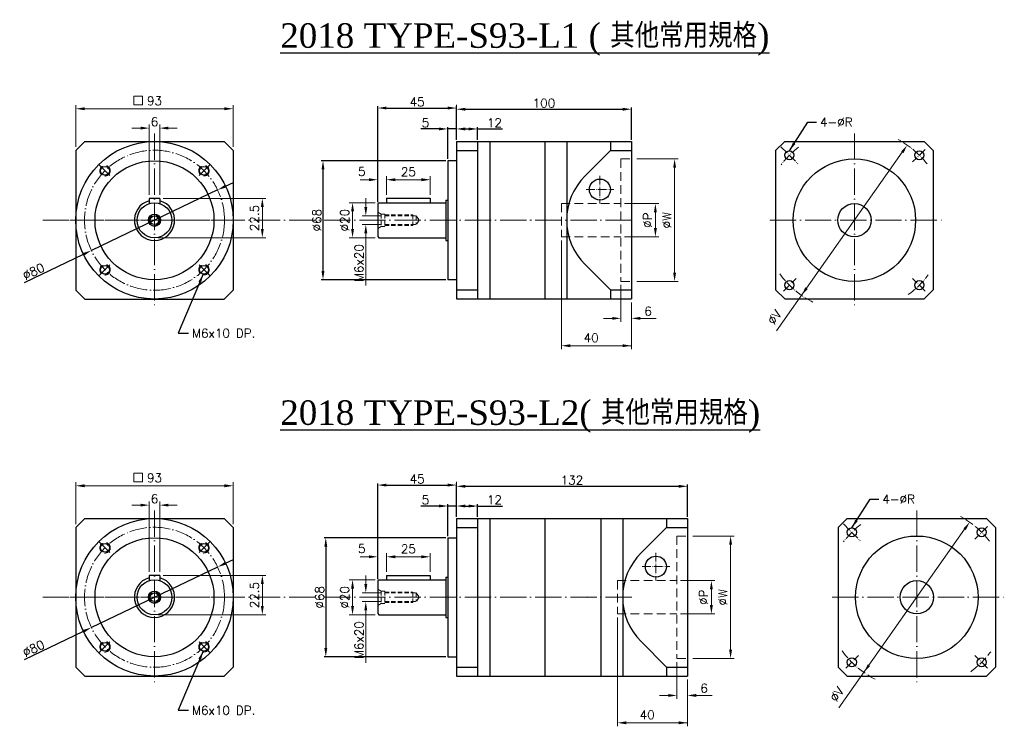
# Model space of a CAD drawing. Extents: x -154 to 1537, y -736 to 321.
# Tile 2 of 4: x 830 to 1393, y -736 to -332. Entities that reach past the tile are written whole.
import ezdxf

# ---------------------------------------------------------------- set-up
doc = ezdxf.new("R2010")
doc.units = 0
doc.header["$LTSCALE"] = 10
doc.header["$MEASUREMENT"] = 0
doc.header["$PDMODE"] = 3
doc.header["$PDSIZE"] = 6
doc.linetypes.add('CEN', pattern=[0.67, 0.5, -0.08, 0.01, -0.08])
doc.linetypes.add('DASHED', pattern=[0.75, 0.5, -0.25])
doc.layers.get('0').update_dxf_attribs({"linetype": 'CONTINUOUS'})
doc.layers.get('DEFPOINTS').update_dxf_attribs({"linetype": 'CONTINUOUS'})
for name, color, linetype, lineweight in [('CEN', 6, 'CEN', 15), ('DASH', 1, 'DASHED', 15), ('DIM', 4, 'CONTINUOUS', 15)]:
    doc.layers.add(name, color=color, linetype=linetype, lineweight=lineweight)
doc.styles.get("Standard").update_dxf_attribs({"font": 'romans.shx', "bigfont": 'chineset.shx'})
doc.dimstyles.get("Standard").update_dxf_attribs({"dimtxt": 5, "dimasz": 5, "dimexe": 1, "dimexo": 1, "dimgap": 1, "dimtad": 1, "dimdsep": 46, "dimtxsty": 'Standard', "dimcen": 0, "dimadec": 0, "dimazin": 2, "dimtfac": 1, "dimtmove": 0, "dimatfit": 3, "dimfxl": 1, "dimtolj": 1, "dimtzin": 0, "dimarcsym": 0})

# ---------------------------------------------------------------- blocks, each defined once
blk = doc.blocks.new('*D22')
at = {"layer": 'DEFPOINTS', "color": 0, "transparency": 16777216}
for p in [(1091.64, -394.8), (1079.64, -401.93), (1091.64, -401.93)]:
    blk.add_point(p, dxfattribs=at)
at = {"layer": 'DIM', "color": 0, "lineweight": -2, "transparency": 16777216}
for p, q in [((1079.64, -400.93), (1079.64, -393.8)), ((1091.64, -400.93), (1091.64, -393.8)), ((1084.64, -394.8), (1086.64, -394.8)), ((1091.64, -394.8), (1106.02, -394.8))]:
    blk.add_line(p, q, dxfattribs=at)
at = {"layer": 'DIM', "color": 0, "transparency": 16777216}
for points in [[(1084.64, -393.96), (1084.64, -395.63), (1079.64, -394.8)], [(1086.64, -393.96), (1086.64, -395.63), (1091.64, -394.8)]]:
    blk.add_solid(points, dxfattribs=at)
at = {"layer": 'DIM', "color": 0, "transparency": 16777216, "insert": (1101.33, -391.3), "char_height": 5, "attachment_point": 5}
blk.add_mtext('\\A1;12', dxfattribs=at)
blk = doc.blocks.new('*D23')
at = {"layer": 'DEFPOINTS', "color": 0, "transparency": 16777216}
for p in [(1074.64, -394.8), (1079.64, -401.93), (1074.64, -412.93)]:
    blk.add_point(p, dxfattribs=at)
at = {"layer": 'DIM', "color": 0, "lineweight": -2, "transparency": 16777216}
for p, q in [((1074.64, -411.93), (1074.64, -393.8)), ((1079.64, -400.93), (1079.64, -393.8)), ((1069.64, -394.8), (1059.3, -394.8)), ((1079.64, -394.8), (1074.64, -394.8)), ((1084.64, -394.8), (1089.64, -394.8))]:
    blk.add_line(p, q, dxfattribs=at)
at = {"layer": 'DIM', "color": 0, "transparency": 16777216}
for points in [[(1069.64, -393.96), (1069.64, -395.63), (1074.64, -394.8)], [(1084.64, -393.96), (1084.64, -395.63), (1079.64, -394.8)]]:
    blk.add_solid(points, dxfattribs=at)
at = {"layer": 'DIM', "color": 0, "transparency": 16777216, "insert": (1061.97, -391.3), "char_height": 5, "attachment_point": 5}
blk.add_mtext('\\A1;5', dxfattribs=at)
blk = doc.blocks.new('*D24')
at = {"layer": 'DEFPOINTS', "color": 0, "transparency": 16777216}
for p in [(1079.64, -382.84), (1079.64, -401.93), (1034.64, -437.63)]:
    blk.add_point(p, dxfattribs=at)
at = {"layer": 'DIM', "color": 0, "lineweight": -2, "transparency": 16777216}
for p, q in [((1034.64, -436.63), (1034.64, -381.84)), ((1079.64, -400.93), (1079.64, -381.84)), ((1039.64, -382.84), (1074.64, -382.84))]:
    blk.add_line(p, q, dxfattribs=at)
at = {"layer": 'DIM', "color": 0, "transparency": 16777216}
for points in [[(1039.64, -382.01), (1039.64, -383.68), (1034.64, -382.84)], [(1074.64, -382.01), (1074.64, -383.68), (1079.64, -382.84)]]:
    blk.add_solid(points, dxfattribs=at)
at = {"layer": 'DIM', "color": 0, "transparency": 16777216, "insert": (1057.14, -379.34), "char_height": 5, "attachment_point": 5}
blk.add_mtext('\\A1;45', dxfattribs=at)
blk = doc.blocks.new('*D25')
at = {"layer": 'DEFPOINTS', "color": 0, "transparency": 16777216}
for p in [(1179.64, -383.53), (1079.64, -401.93), (1179.64, -401.93)]:
    blk.add_point(p, dxfattribs=at)
at = {"layer": 'DIM', "color": 0, "lineweight": -2, "transparency": 16777216}
for p, q in [((1079.64, -400.93), (1079.64, -382.53)), ((1179.64, -400.93), (1179.64, -382.53)), ((1084.64, -383.53), (1174.64, -383.53))]:
    blk.add_line(p, q, dxfattribs=at)
at = {"layer": 'DIM', "color": 0, "transparency": 16777216}
for points in [[(1084.64, -382.7), (1084.64, -384.37), (1079.64, -383.53)], [(1174.64, -382.7), (1174.64, -384.37), (1179.64, -383.53)]]:
    blk.add_solid(points, dxfattribs=at)
at = {"layer": 'DIM', "color": 0, "transparency": 16777216, "insert": (1129.64, -380.03), "char_height": 5, "attachment_point": 5}
blk.add_mtext('\\A1;100', dxfattribs=at)
blk = doc.blocks.new('*D26')
at = {"layer": 'DEFPOINTS', "color": 0, "transparency": 16777216}
for p in [(1091.64, -610.21), (1079.64, -617.34), (1091.64, -617.34)]:
    blk.add_point(p, dxfattribs=at)
at = {"layer": 'DIM', "color": 0, "lineweight": -2, "transparency": 16777216}
for p, q in [((1079.64, -616.34), (1079.64, -609.21)), ((1084.64, -610.21), (1086.64, -610.21)), ((1091.64, -616.34), (1091.64, -609.21)), ((1091.64, -610.21), (1106.02, -610.21))]:
    blk.add_line(p, q, dxfattribs=at)
at = {"layer": 'DIM', "color": 0, "transparency": 16777216}
for points in [[(1084.64, -609.37), (1084.64, -611.04), (1079.64, -610.21)], [(1086.64, -609.37), (1086.64, -611.04), (1091.64, -610.21)]]:
    blk.add_solid(points, dxfattribs=at)
at = {"layer": 'DIM', "color": 0, "transparency": 16777216, "insert": (1101.33, -606.71), "char_height": 5, "attachment_point": 5}
blk.add_mtext('\\A1;12', dxfattribs=at)
blk = doc.blocks.new('*D27')
at = {"layer": 'DEFPOINTS', "color": 0, "transparency": 16777216}
for p in [(1074.64, -610.21), (1079.64, -617.34), (1074.64, -628.34)]:
    blk.add_point(p, dxfattribs=at)
at = {"layer": 'DIM', "color": 0, "lineweight": -2, "transparency": 16777216}
for p, q in [((1069.64, -610.21), (1059.3, -610.21)), ((1074.64, -627.34), (1074.64, -609.21)), ((1079.64, -610.21), (1074.64, -610.21)), ((1079.64, -616.34), (1079.64, -609.21)), ((1084.64, -610.21), (1089.64, -610.21))]:
    blk.add_line(p, q, dxfattribs=at)
at = {"layer": 'DIM', "color": 0, "transparency": 16777216}
for points in [[(1069.64, -609.37), (1069.64, -611.04), (1074.64, -610.21)], [(1084.64, -609.37), (1084.64, -611.04), (1079.64, -610.21)]]:
    blk.add_solid(points, dxfattribs=at)
at = {"layer": 'DIM', "color": 0, "transparency": 16777216, "insert": (1061.97, -606.71), "char_height": 5, "attachment_point": 5}
blk.add_mtext('\\A1;5', dxfattribs=at)
blk = doc.blocks.new('*D28')
at = {"layer": 'DEFPOINTS', "color": 0, "transparency": 16777216}
for p in [(1079.64, -598.25), (1079.64, -617.34), (1034.64, -653.04)]:
    blk.add_point(p, dxfattribs=at)
at = {"layer": 'DIM', "color": 0, "lineweight": -2, "transparency": 16777216}
for p, q in [((1034.64, -652.04), (1034.64, -597.25)), ((1039.64, -598.25), (1074.64, -598.25)), ((1079.64, -616.34), (1079.64, -597.25))]:
    blk.add_line(p, q, dxfattribs=at)
at = {"layer": 'DIM', "color": 0, "transparency": 16777216}
for points in [[(1039.64, -597.42), (1039.64, -599.09), (1034.64, -598.25)], [(1074.64, -597.42), (1074.64, -599.09), (1079.64, -598.25)]]:
    blk.add_solid(points, dxfattribs=at)
at = {"layer": 'DIM', "color": 0, "transparency": 16777216, "insert": (1057.14, -594.75), "char_height": 5, "attachment_point": 5}
blk.add_mtext('\\A1;45', dxfattribs=at)
blk = doc.blocks.new('*D29')
at = {"layer": 'DEFPOINTS', "color": 0, "transparency": 16777216}
for p in [(1211.64, -598.94), (1079.64, -617.34), (1211.64, -617.34)]:
    blk.add_point(p, dxfattribs=at)
at = {"layer": 'DIM', "color": 0, "lineweight": -2, "transparency": 16777216}
for p, q in [((1079.64, -616.34), (1079.64, -597.94)), ((1084.64, -598.94), (1206.64, -598.94)), ((1211.64, -616.34), (1211.64, -597.94))]:
    blk.add_line(p, q, dxfattribs=at)
at = {"layer": 'DIM', "color": 0, "transparency": 16777216}
for points in [[(1084.64, -598.11), (1084.64, -599.78), (1079.64, -598.94)], [(1206.64, -598.11), (1206.64, -599.78), (1211.64, -598.94)]]:
    blk.add_solid(points, dxfattribs=at)
at = {"layer": 'DIM', "color": 0, "transparency": 16777216, "insert": (1145.64, -595.44), "char_height": 5, "attachment_point": 5}
blk.add_mtext('\\A1;132', dxfattribs=at)
blk = doc.blocks.new('*D30')
at = {"layer": 'DEFPOINTS', "color": 0, "transparency": 16777216}
for p in [(1074.64, -412.93), (1003.36, -480.93), (1074.64, -480.93)]:
    blk.add_point(p, dxfattribs=at)
at = {"layer": 'DIM', "color": 0, "lineweight": -2, "transparency": 16777216}
for p, q in [((1073.64, -412.93), (1002.36, -412.93)), ((1003.36, -417.93), (1003.36, -475.93)), ((1073.64, -480.93), (1002.36, -480.93))]:
    blk.add_line(p, q, dxfattribs=at)
at = {"layer": 'DIM', "color": 0, "transparency": 16777216}
for points in [[(1002.52, -417.93), (1004.19, -417.93), (1003.36, -412.93)], [(1002.52, -475.93), (1004.19, -475.93), (1003.36, -480.93)]]:
    blk.add_solid(points, dxfattribs=at)
at = {"layer": 'DIM', "color": 0, "transparency": 16777216, "insert": (999.86, -446.93), "char_height": 5, "attachment_point": 5, "rotation": 90}
blk.add_mtext('\\A1;%%C68', dxfattribs=at)
blk = doc.blocks.new('*D31')
at = {"layer": 'DEFPOINTS', "color": 0, "transparency": 16777216}
for p in [(1074.64, -628.34), (1004.96, -696.34), (1074.64, -696.34)]:
    blk.add_point(p, dxfattribs=at)
at = {"layer": 'DIM', "color": 0, "lineweight": -2, "transparency": 16777216}
for p, q in [((1073.64, -628.34), (1003.96, -628.34)), ((1004.96, -633.34), (1004.96, -691.34)), ((1073.64, -696.34), (1003.96, -696.34))]:
    blk.add_line(p, q, dxfattribs=at)
at = {"layer": 'DIM', "color": 0, "transparency": 16777216}
for points in [[(1004.13, -633.34), (1005.8, -633.34), (1004.96, -628.34)], [(1004.13, -691.34), (1005.8, -691.34), (1004.96, -696.34)]]:
    blk.add_solid(points, dxfattribs=at)
at = {"layer": 'DIM', "color": 0, "transparency": 16777216, "insert": (1001.46, -662.34), "char_height": 5, "attachment_point": 5, "rotation": 90}
blk.add_mtext('\\A1;%%C68', dxfattribs=at)
blk = doc.blocks.new('*U32')
blk.add_circle((0.25, -0.25), 2.5)
at = {"layer": 'CEN', "ltscale": 2}
blk.add_line((3.03, -3.03), (-3.25, 3.25), dxfattribs=at)
at = {"layer": 'DASH'}
blk.add_circle((0.25, -0.25), 3, dxfattribs=at)
blk = doc.blocks.new('*U33')
at = {"color": 0, "linetype": 'ByBlock', "lineweight": -2, "transparency": 16777216}
blk.add_blockref('*U32', (878.54, -342.18), dxfattribs=at)
for p, rotation in [((935.6, -342.17), 270), ((878.54, -399.24), 89.99999999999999), ((935.6, -399.23), 180)]:
    blk.add_blockref('*U32', p, dxfattribs=dict(at, rotation=rotation))
blk = doc.blocks.new('*D34')
at = {"color": 0, "lineweight": -2, "transparency": 16777216}
for p, q in [((947.65, -427.51), (952.16, -425.35)), ((943.14, -429.67), (871, -464.24)), ((832.86, -482.51), (866.49, -466.4))]:
    blk.add_line(p, q, dxfattribs=at)
at = {"color": 0, "transparency": 16777216}
for points in [[(947.29, -426.76), (948.01, -428.26), (943.14, -429.67)], [(866.13, -465.65), (866.85, -467.15), (871, -464.24)]]:
    blk.add_solid(points, dxfattribs=at)
at = {"layer": 'DEFPOINTS', "color": 0, "transparency": 16777216}
for p in [(943.14, -429.67), (871, -464.24)]:
    blk.add_point(p, dxfattribs=at)
at = {"color": 0, "transparency": 16777216, "insert": (837.93, -476.2), "char_height": 5, "attachment_point": 5, "rotation": 25.5998}
blk.add_mtext('\\A1;∅80', dxfattribs=at)
blk = doc.blocks.new('*U35')
blk.add_circle((0.25, -0.25), 2.5)
at = {"layer": 'CEN', "ltscale": 2}
blk.add_line((3.03, -3.03), (-3.25, 3.25), dxfattribs=at)
at = {"layer": 'DASH'}
blk.add_circle((0.25, -0.25), 3, dxfattribs=at)
blk = doc.blocks.new('*U36')
at = {"color": 0, "linetype": 'ByBlock', "lineweight": -2, "transparency": 16777216}
blk.add_blockref('*U35', (878.54, -342.18), dxfattribs=at)
for p, rotation in [((935.6, -342.17), 270), ((878.54, -399.24), 89.99999999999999), ((935.6, -399.23), 180)]:
    blk.add_blockref('*U35', p, dxfattribs=dict(at, rotation=rotation))
blk = doc.blocks.new('*D37')
at = {"color": 0, "lineweight": -2, "transparency": 16777216}
for p, q in [((947.65, -642.9), (952.16, -640.74)), ((943.14, -645.06), (871, -679.62)), ((832.86, -697.9), (866.49, -681.78))]:
    blk.add_line(p, q, dxfattribs=at)
at = {"color": 0, "transparency": 16777216}
for points in [[(947.29, -642.15), (948.01, -643.65), (943.14, -645.06)], [(866.13, -681.03), (866.85, -682.54), (871, -679.62)]]:
    blk.add_solid(points, dxfattribs=at)
at = {"layer": 'DEFPOINTS', "color": 0, "transparency": 16777216}
for p in [(943.14, -645.06), (871, -679.62)]:
    blk.add_point(p, dxfattribs=at)
at = {"color": 0, "transparency": 16777216, "insert": (837.93, -691.58), "char_height": 5, "attachment_point": 5, "rotation": 25.5998}
blk.add_mtext('\\A1;∅80', dxfattribs=at)

msp = doc.modelspace()

# ---------------------------------------------------------------- linework, layer by layer
for p, q in [((867.217, -401.956), (862.07, -407.103)), ((867.217, -401.956), (946.923, -401.956)), ((952.07, -407.103), (946.923, -401.956)), ((1079.637, -401.931), (1179.637, -401.931)), ((1079.637, -401.931), (1079.637, -491.931)), ((1091.637, -401.931), (1091.637, -491.931)), ((1098.637, -401.931), (1098.637, -491.931)), ((1130.137, -401.931), (1130.137, -491.931)), ((1142.637, -401.931), (1142.637, -491.931)), ((1167.637, -401.931), (1167.637, -407.078)), ((1179.637, -401.931), (1179.637, -491.931)), ((1267.212, -401.931), (1262.065, -407.078)), ((1267.212, -401.931), (1346.918, -401.931)), ((1352.065, -407.078), (1346.918, -401.931)), ((862.07, -407.103), (862.07, -486.809)), ((952.07, -407.103), (952.07, -486.809)), ((1079.637, -407.078), (1091.637, -407.078)), ((1167.637, -407.078), (1153.139, -421.575)), ((1167.637, -407.078), (1179.637, -407.078)), ((1262.065, -407.078), (1262.065, -486.784)), ((1352.065, -407.078), (1352.065, -486.784)), ((1074.637, -412.931), (1074.637, -480.931)), ((1079.637, -412.931), (1074.637, -412.931)), ((904.07, -434.456), (904.07, -437.416)), ((910.07, -434.456), (904.07, -434.456)), ((910.07, -434.456), (910.07, -437.416)), ((1034.637, -437.631), (1035.337, -436.931)), ((1034.637, -437.631), (1034.637, -456.231)), ((1035.337, -436.931), (1073.637, -436.931)), ((1039.637, -434.431), (1039.637, -436.931)), ((1039.637, -434.431), (1064.637, -434.431)), ((1064.637, -434.431), (1064.637, -436.931)), ((1073.637, -435.431), (1073.637, -458.431)), ((1034.637, -456.231), (1035.337, -456.931)), ((1035.337, -456.931), (1073.637, -456.931)), ((1167.637, -486.784), (1153.139, -472.286)), ((1079.637, -480.931), (1074.637, -480.931)), ((867.217, -491.956), (862.07, -486.809)), ((952.07, -486.809), (946.923, -491.956)), ((1079.637, -486.784), (1091.637, -486.784)), ((1167.637, -486.784), (1179.637, -486.784)), ((1167.637, -486.784), (1167.637, -491.931)), ((1267.212, -491.931), (1262.065, -486.784)), ((1352.065, -486.784), (1346.918, -491.931)), ((867.217, -491.956), (946.923, -491.956)), ((1079.637, -491.931), (1179.637, -491.931)), ((1267.212, -491.931), (1346.918, -491.931)), ((867.217, -617.341), (862.07, -622.488)), ((867.217, -617.341), (946.923, -617.341)), ((952.07, -622.488), (946.923, -617.341)), ((1079.637, -617.341), (1211.637, -617.341)), ((1079.637, -617.341), (1079.637, -707.341)), ((1091.637, -617.341), (1091.637, -707.341)), ((1098.637, -617.341), (1098.637, -707.341)), ((1130.137, -617.341), (1130.137, -707.341)), ((1162.137, -617.341), (1162.137, -707.341)), ((1174.637, -617.341), (1174.637, -707.341)), ((1199.637, -617.341), (1199.637, -622.488)), ((1211.637, -617.341), (1211.637, -707.341)), ((1302.863, -617.341), (1297.716, -622.488)), ((1302.863, -617.341), (1382.568, -617.341)), ((1387.716, -622.488), (1382.568, -617.341)), ((862.07, -622.488), (862.07, -702.194)), ((952.07, -622.488), (952.07, -702.194)), ((1079.637, -622.488), (1091.637, -622.488)), ((1199.637, -622.488), (1185.139, -636.986)), ((1199.637, -622.488), (1211.637, -622.488)), ((1297.716, -622.488), (1297.716, -702.194)), ((1387.716, -622.488), (1387.716, -702.194)), ((1074.637, -628.341), (1074.637, -696.341)), ((1074.637, -628.341), (1079.637, -628.341)), ((904.07, -649.841), (904.07, -652.802)), ((910.07, -649.841), (904.07, -649.841)), ((910.07, -649.841), (910.07, -652.802)), ((1034.637, -653.041), (1035.337, -652.341)), ((1035.337, -652.341), (1073.637, -652.341)), ((1039.637, -649.841), (1039.637, -652.341)), ((1039.637, -649.841), (1064.637, -649.841)), ((1064.637, -649.841), (1064.637, -652.341)), ((1073.637, -650.841), (1073.637, -673.841)), ((1034.637, -653.041), (1034.637, -671.641)), ((1034.637, -671.641), (1035.337, -672.341)), ((1035.337, -672.341), (1073.637, -672.341)), ((1199.637, -702.194), (1185.139, -687.696)), ((1074.637, -696.341), (1079.637, -696.341)), ((867.217, -707.341), (862.07, -702.194)), ((952.07, -702.194), (946.923, -707.341)), ((1079.637, -702.194), (1091.637, -702.194)), ((1199.637, -702.194), (1211.637, -702.194)), ((1199.637, -702.194), (1199.637, -707.341)), ((1302.863, -707.341), (1297.716, -702.194)), ((1387.716, -702.194), (1382.568, -707.341)), ((867.217, -707.341), (946.923, -707.341)), ((1079.637, -707.341), (1211.637, -707.341)), ((1302.863, -707.341), (1382.568, -707.341))]:
    msp.add_line(p, q)
at = {"ltscale": 3}
for p, q in [((1073.637, -435.431), (1074.637, -435.431)), ((1073.637, -458.431), (1074.637, -458.431)), ((1073.637, -650.841), (1074.637, -650.841)), ((1073.637, -673.841), (1074.637, -673.841))]:
    msp.add_line(p, q, dxfattribs=at)
for centre, radius in [((907.07, -446.956), 45), ((1269.942, -409.808), 2.6), ((1344.188, -409.808), 2.6), ((907.07, -446.956), 34), ((1307.065, -446.931), 35), ((1161.637, -429.431), 6), ((907.07, -446.956), 10), ((1307.065, -446.931), 9.5), ((907.07, -446.956), 3.5), ((907.07, -446.956), 2.5), ((1269.942, -484.054), 2.6), ((1344.188, -484.054), 2.6), ((907.07, -662.341), 45), ((1305.592, -625.218), 2.6), ((1379.839, -625.218), 2.6), ((907.07, -662.341), 34), ((1342.716, -662.341), 35), ((1193.637, -644.841), 6), ((907.07, -662.341), 10), ((1342.716, -662.341), 9.5), ((907.07, -662.341), 3.5), ((907.07, -662.341), 2.5), ((1305.592, -699.464), 2.6), ((1379.839, -699.464), 2.6)]:
    msp.add_circle(centre, radius)
for centre, radius, start, end in [((1178.495, -446.931), 35.858, 135, 225), ((907.07, -446.956), 11.5, 105.12167, 74.87833), ((1210.495, -662.341), 35.858, 135, 225), ((907.07, -662.341), 11.5, 105.12167, 74.87833)]:
    msp.add_arc(centre, radius, start, end)
at = {"layer": 'CEN', "ltscale": 3}
for p, q in [((907.07, -397.354), (907.07, -496.507)), ((1307.065, -397.329), (1307.065, -496.482)), ((858.779, -446.956), (957.09, -446.956)), ((1258.775, -446.931), (1357.085, -446.931)), ((907.07, -612.74), (907.07, -711.892)), ((1342.716, -612.74), (1342.716, -711.892)), ((858.779, -662.341), (957.09, -662.341)), ((1294.425, -662.341), (1392.735, -662.341))]:
    msp.add_line(p, q, dxfattribs=at)
at = {"layer": 'CEN'}
for p, q in [((1265.1, -404.965), (1274.784, -414.65)), ((1347.525, -406.471), (1340.334, -413.662)), ((1161.637, -421.522), (1161.637, -437.339)), ((1153.728, -429.431), (1169.546, -429.431)), ((1266.606, -487.39), (1273.796, -480.199)), ((1347.525, -487.39), (1340.334, -480.199)), ((1300.75, -620.376), (1310.435, -630.06)), ((1383.175, -621.881), (1375.984, -629.072)), ((1193.637, -636.932), (1193.637, -652.75)), ((1185.728, -644.841), (1201.546, -644.841)), ((1302.256, -702.801), (1309.447, -695.61)), ((1383.175, -702.801), (1375.984, -695.61))]:
    msp.add_line(p, q, dxfattribs=at)
at = {"layer": 'CEN', "color": 1, "linetype": 'CEN', "ltscale": 3}
for p, q in [((843.275, -446.931), (1182.193, -446.931)), ((843.275, -662.341), (1182.193, -662.341))]:
    msp.add_line(p, q, dxfattribs=at)
at = {"layer": 'CEN', "ltscale": 2}
for centre in [(907.07, -446.956), (907.07, -662.341)]:
    msp.add_circle(centre, 40, dxfattribs=at)
at = {"layer": 'CEN'}
for centre, start, end in [((1307.065, -446.931), 37.71534, 61.62217), ((1307.065, -446.931), 127.52112, 142.97388), ((1307.065, -446.931), 215.74603, 243.71206), ((1307.065, -446.931), 305.92865, 323.58595), ((1342.716, -662.341), 37.71534, 61.62217), ((1342.716, -662.341), 127.52112, 142.97388), ((1342.716, -662.341), 215.74603, 243.71206), ((1342.716, -662.341), 305.92865, 323.58595)]:
    msp.add_arc(centre, 52.5, start, end, dxfattribs=at)
at = {"layer": 'DASH'}
for p, q in [((1173.637, -411.931), (1173.637, -481.931)), ((1173.637, -411.931), (1179.637, -411.931)), ((1139.637, -437.431), (1173.637, -437.431)), ((1139.637, -437.431), (1139.637, -456.431)), ((1139.637, -456.431), (1173.637, -456.431)), ((1173.637, -481.931), (1179.637, -481.931)), ((1205.637, -627.341), (1205.637, -697.341)), ((1205.637, -627.341), (1211.637, -627.341)), ((1171.637, -652.841), (1205.637, -652.841)), ((1171.637, -652.841), (1171.637, -671.841)), ((1171.637, -671.841), (1205.637, -671.841)), ((1205.637, -697.341), (1211.637, -697.341))]:
    msp.add_line(p, q, dxfattribs=at)
at = {"layer": 'DASH', "ltscale": 0.5}
for p, q in [((1036.637, -443.431), (1034.637, -442.276)), ((1036.637, -443.431), (1038.637, -443.431)), ((1036.637, -443.431), (1036.637, -450.431)), ((1038.637, -443.431), (1038.637, -450.431)), ((1038.637, -443.931), (1054.637, -443.931)), ((1038.637, -444.431), (1056.637, -444.431)), ((1054.637, -443.931), (1054.637, -449.931)), ((1056.637, -444.431), (1056.637, -449.431)), ((1056.637, -444.431), (1058.349, -446.931)), ((1038.637, -449.431), (1056.637, -449.431)), ((1038.637, -449.931), (1054.637, -449.931)), ((1058.349, -446.931), (1056.637, -449.431)), ((1036.637, -450.431), (1034.637, -451.585)), ((1036.637, -450.431), (1038.637, -450.431)), ((1036.637, -658.841), (1034.637, -657.686)), ((1036.637, -658.841), (1038.637, -658.841)), ((1036.637, -658.841), (1036.637, -665.841)), ((1038.637, -658.841), (1038.637, -665.841)), ((1038.637, -659.341), (1054.637, -659.341)), ((1038.637, -659.841), (1056.637, -659.841)), ((1054.637, -659.341), (1054.637, -665.341)), ((1056.637, -659.841), (1056.637, -664.841)), ((1056.637, -659.841), (1058.349, -662.341)), ((1058.349, -662.341), (1056.637, -664.841)), ((1036.637, -665.841), (1034.637, -666.996)), ((1036.637, -665.841), (1038.637, -665.841)), ((1038.637, -664.841), (1056.637, -664.841)), ((1038.637, -665.341), (1054.637, -665.341))]:
    msp.add_line(p, q, dxfattribs=at)
at = {"layer": 'DASH'}
for centre in [(907.07, -446.956), (907.07, -662.341)]:
    msp.add_circle(centre, 3, dxfattribs=at)
at = {"layer": 'DIM'}
for p, q in [((895.278, -376.068), (900.228, -376.068)), ((895.278, -376.068), (895.278, -381.018)), ((900.228, -376.068), (900.228, -381.018)), ((862.07, -405.103), (862.07, -381.261)), ((895.278, -381.018), (900.228, -381.018)), ((952.07, -405.103), (952.07, -381.261)), ((1079.637, -399.931), (1079.637, -381.014)), ((947.07, -383.261), (867.07, -383.261)), ((904.07, -432.456), (904.07, -392.312)), ((910.07, -432.456), (910.07, -392.312)), ((1079.637, -399.931), (1079.637, -392.912)), ((899.07, -394.312), (894.07, -394.312)), ((915.07, -394.312), (920.07, -394.312)), ((1334.414, -408.094), (1262.536, -510.164)), ((1182.637, -411.931), (1206.313, -411.931)), ((1034.637, -435.631), (1034.637, -421.801)), ((1039.637, -432.431), (1039.637, -421.801)), ((1039.637, -432.431), (1039.637, -421.801)), ((1064.637, -432.431), (1064.637, -421.801)), ((1204.313, -476.931), (1204.313, -416.931)), ((1029.637, -423.801), (1024.637, -423.801)), ((1044.637, -423.801), (1049.637, -423.801)), ((1044.637, -423.801), (1059.637, -423.801)), ((912.07, -434.456), (970.698, -434.456)), ((1033.236, -436.931), (1018.253, -436.931)), ((1027.825, -439.431), (1027.825, -434.431)), ((1175.637, -437.431), (1195.334, -437.431)), ((968.698, -451.956), (968.698, -439.456)), ((1020.253, -441.931), (1020.253, -451.931)), ((1036.637, -444.431), (1025.825, -444.431)), ((1193.334, -451.431), (1193.334, -442.431)), ((1036.637, -449.431), (1025.825, -449.431)), ((1122.284, -446.931), (1122.063, -446.71)), ((1122.284, -446.931), (1122.063, -447.152)), ((1027.825, -454.431), (1027.825, -484.293)), ((909.07, -456.956), (970.698, -456.956)), ((1033.236, -456.931), (1018.253, -456.931)), ((1139.637, -458.431), (1139.637, -520.638)), ((1175.637, -456.431), (1195.334, -456.431)), ((1182.637, -481.931), (1206.313, -481.931)), ((1173.637, -483.931), (1173.637, -505.005)), ((1179.637, -493.931), (1179.637, -505.005)), ((1179.637, -493.931), (1179.637, -520.638)), ((1168.637, -503.005), (1163.637, -503.005)), ((1184.637, -503.005), (1193.856, -503.005)), ((1179.637, -518.638), (1144.637, -518.638)), ((895.278, -591.453), (900.228, -591.453)), ((895.278, -591.453), (895.278, -596.403)), ((895.278, -596.403), (900.228, -596.403)), ((900.228, -591.453), (900.228, -596.403)), ((1079.637, -615.341), (1079.637, -596.425)), ((862.07, -620.488), (862.07, -596.646)), ((947.07, -598.646), (867.07, -598.646)), ((952.07, -620.488), (952.07, -596.646)), ((904.07, -647.841), (904.07, -607.697)), ((910.07, -647.841), (910.07, -607.697)), ((899.07, -609.697), (894.07, -609.697)), ((915.07, -609.697), (920.07, -609.697)), ((1079.637, -615.341), (1079.637, -608.322)), ((1370.064, -623.504), (1298.187, -725.574)), ((1214.637, -627.341), (1238.313, -627.341)), ((1236.313, -692.341), (1236.313, -632.341)), ((1029.637, -639.211), (1024.637, -639.211)), ((1034.637, -651.041), (1034.637, -637.211)), ((1039.637, -647.841), (1039.637, -637.211)), ((1039.637, -647.841), (1039.637, -637.211)), ((1044.637, -639.211), (1049.637, -639.211)), ((1044.637, -639.211), (1059.637, -639.211)), ((1064.637, -647.841), (1064.637, -637.211)), ((912.07, -649.841), (970.698, -649.841)), ((1033.236, -652.341), (1018.253, -652.341)), ((1027.825, -654.841), (1027.825, -649.841)), ((968.698, -667.341), (968.698, -654.841)), ((1020.253, -657.341), (1020.253, -667.341)), ((1207.637, -652.841), (1227.334, -652.841)), ((1225.334, -666.841), (1225.334, -657.841)), ((1036.637, -659.841), (1025.825, -659.841)), ((1154.284, -662.341), (1154.063, -662.12)), ((1154.284, -662.341), (1154.063, -662.562)), ((1036.637, -664.841), (1025.825, -664.841)), ((909.07, -672.341), (970.698, -672.341)), ((1033.236, -672.341), (1018.253, -672.341)), ((1027.825, -669.841), (1027.825, -699.704)), ((1171.637, -673.841), (1171.637, -736.048)), ((1207.637, -671.841), (1227.334, -671.841)), ((1214.637, -697.341), (1238.313, -697.341)), ((1205.637, -699.341), (1205.637, -720.416)), ((1211.637, -709.341), (1211.637, -720.416)), ((1211.637, -709.341), (1211.637, -736.048)), ((1200.637, -718.416), (1195.637, -718.416)), ((1216.637, -718.416), (1225.856, -718.416)), ((1211.637, -734.048), (1176.637, -734.048))]:
    msp.add_line(p, q, dxfattribs=at)
for points in [[(867.07, -382.428), (867.07, -384.094), (862.07, -383.261)], [(947.07, -382.428), (947.07, -384.094), (952.07, -383.261)], [(899.07, -393.479), (899.07, -395.145), (904.07, -394.312)], [(915.07, -393.479), (915.07, -395.145), (910.07, -394.312)], [(1333.733, -407.614), (1335.095, -408.574), (1337.293, -404.006)], [(1203.48, -416.931), (1205.147, -416.931), (1204.313, -411.931)], [(1029.637, -422.968), (1029.637, -424.635), (1034.637, -423.801)], [(1044.637, -422.968), (1044.637, -424.635), (1039.637, -423.801)], [(1044.637, -422.968), (1044.637, -424.635), (1039.637, -423.801)], [(1059.637, -422.968), (1059.637, -424.635), (1064.637, -423.801)], [(967.865, -439.456), (969.531, -439.456), (968.698, -434.456)], [(1019.42, -441.931), (1021.087, -441.931), (1020.253, -436.931)], [(1192.501, -442.431), (1194.168, -442.431), (1193.334, -437.431)], [(1026.992, -439.431), (1028.659, -439.431), (1027.825, -444.431)], [(1026.992, -454.431), (1028.659, -454.431), (1027.825, -449.431)], [(967.865, -451.956), (969.531, -451.956), (968.698, -456.956)], [(1019.42, -451.931), (1021.087, -451.931), (1020.253, -456.931)], [(1192.501, -451.431), (1194.168, -451.431), (1193.334, -456.431)], [(1203.48, -476.931), (1205.147, -476.931), (1204.313, -481.931)], [(1279.035, -485.288), (1280.398, -486.247), (1276.838, -489.856)], [(1168.637, -502.172), (1168.637, -503.839), (1173.637, -503.005)], [(1184.637, -502.172), (1184.637, -503.839), (1179.637, -503.005)], [(1144.637, -517.805), (1144.637, -519.471), (1139.637, -518.638)], [(1174.637, -517.805), (1174.637, -519.471), (1179.637, -518.638)], [(867.07, -597.813), (867.07, -599.48), (862.07, -598.646)], [(947.07, -597.813), (947.07, -599.48), (952.07, -598.646)], [(899.07, -608.864), (899.07, -610.531), (904.07, -609.697)], [(915.07, -608.864), (915.07, -610.531), (910.07, -609.697)], [(1369.383, -623.024), (1370.746, -623.984), (1372.943, -619.416)], [(1235.48, -632.341), (1237.147, -632.341), (1236.313, -627.341)], [(1029.637, -638.378), (1029.637, -640.045), (1034.637, -639.211)], [(1044.637, -638.378), (1044.637, -640.045), (1039.637, -639.211)], [(1044.637, -638.378), (1044.637, -640.045), (1039.637, -639.211)], [(1059.637, -638.378), (1059.637, -640.045), (1064.637, -639.211)], [(967.865, -654.841), (969.531, -654.841), (968.698, -649.841)], [(1019.42, -657.341), (1021.087, -657.341), (1020.253, -652.341)], [(1026.992, -654.841), (1028.659, -654.841), (1027.825, -659.841)], [(1224.501, -657.841), (1226.168, -657.841), (1225.334, -652.841)], [(967.865, -667.341), (969.531, -667.341), (968.698, -672.341)], [(1019.42, -667.341), (1021.087, -667.341), (1020.253, -672.341)], [(1026.992, -669.841), (1028.659, -669.841), (1027.825, -664.841)], [(1224.501, -666.841), (1226.168, -666.841), (1225.334, -671.841)], [(1235.48, -692.341), (1237.147, -692.341), (1236.313, -697.341)], [(1314.685, -700.698), (1316.048, -701.657), (1312.488, -705.266)], [(1200.637, -717.582), (1200.637, -719.249), (1205.637, -718.416)], [(1216.637, -717.582), (1216.637, -719.249), (1211.637, -718.416)], [(1176.637, -733.215), (1176.637, -734.881), (1171.637, -734.048)], [(1206.637, -733.215), (1206.637, -734.881), (1211.637, -734.048)]]:
    msp.add_solid(points, dxfattribs=at)

# ---------------------------------------------------------------- block references
for name, p in [('*U33', (0, -76.252)), ('*U36', (0, -291.637))]:
    msp.add_blockref(name, p)

# ---------------------------------------------------------------- texts
at = {"char_height": 14, "attachment_point": 1}
for s, insert, width in [('{\\fTimes New Roman|b0|i0|c136|p18;\\L2018 TYPE-S93-L1 ( \\Fromans,chineset|c136;其他常用規格\\fTimes New Roman|b0|i0|c136|p18;)}', (978.943, -334.449), 440.29836), ('{\\fTimes New Roman|b0|i0|c136|p18;\\L2018 TYPE-S93-L2( \\Fromans,chineset|c136;其他常用規格\\fTimes New Roman|b0|i0|c136|p18;)}', (978.943, -549.859), 397.68964)]:
    msp.add_mtext(s, dxfattribs=dict(at, insert=insert, width=width))
at = {"layer": 'DIM', "char_height": 5}
for s, insert, attachment_point in [('\\A1;93', (907.07, -378.761), 5), ('\\A1;6', (907.07, -390.694), 5), ('4-%%cR', (1287.365, -388.382), 1), ('\\A1;5', (1025.514, -419.112), 5), ('\\A1;25', (1052.137, -419.301), 5), ('\\A1;6', (1189.161, -498.837), 5), ('M6x10 DP.', (928.506, -509.024), 1), ('40', (1156.637, -514.138), 5), ('\\A1;93', (907.07, -594.146), 5), ('\\A1;6', (907.07, -606.079), 5), ('4-%%cR', (1323.015, -603.792), 1), ('\\A1;5', (1025.514, -634.522), 5), ('\\A1;25', (1052.137, -634.711), 5), ('\\A1;6', (1221.161, -714.247), 5), ('M6x10 DP.', (928.506, -724.409), 1), ('40', (1188.637, -729.548), 5)]:
    msp.add_mtext(s, dxfattribs=dict(at, insert=insert, attachment_point=attachment_point))
at = {"layer": 'DIM', "char_height": 5, "attachment_point": 5}
for s, insert, rotation in [('22.5', (964.198, -445.706), 90), ('%%c20', (1015.753, -446.931), 90), ('%%cP', (1188.834, -446.931), 90), ('%%cW', (1199.813, -446.931), 90), ('M6x20', (1023.932, -471.418), 90), ('∅V', (1261.399, -502.377), 55), ('22.5', (964.198, -661.091), 90), ('%%c20', (1015.753, -662.341), 90), ('%%cP', (1220.834, -662.341), 90), ('%%cW', (1231.813, -662.341), 90), ('M6x20', (1023.932, -686.828), 90), ('∅V', (1297.049, -717.787), 55)]:
    msp.add_mtext(s, dxfattribs=dict(at, insert=insert, rotation=rotation))

# ---------------------------------------------------------------- dimensions: what is measured, and where the dimension line sits
for p1, p2, picture, middle in [((943.143, -429.672), (870.996, -464.239), '*D34', (839.447, -479.355)), ((943.143, -645.058), (870.996, -679.624), '*D37', (839.447, -694.74))]:
    dim = msp.add_diameter_dim_2p(p1=p1, p2=p2, dimstyle='Standard')
    dim.commit()
    dim.dimension.update_dxf_attribs({"geometry": picture, "text_midpoint": middle, "dimtype": 163})
at = {"layer": 'DIM'}
for base, p1, p2, picture, middle in [((1079.637, -382.842), (1034.637, -437.631), (1079.637, -401.931), '*D24', (1057.137, -379.342)), ((1179.637, -383.532), (1079.637, -401.931), (1179.637, -401.931), '*D25', (1129.637, -380.032)), ((1074.637, -394.795), (1079.637, -401.931), (1074.637, -412.931), '*D23', (1061.97, -391.295)), ((1079.637, -598.252), (1034.637, -653.041), (1079.637, -617.341), '*D28', (1057.137, -594.752)), ((1211.637, -598.942), (1079.637, -617.341), (1211.637, -617.341), '*D29', (1145.637, -595.442)), ((1074.637, -610.206), (1079.637, -617.341), (1074.637, -628.341), '*D27', (1061.97, -606.706))]:
    dim = msp.add_linear_dim(base=base, p1=p1, p2=p2, dimstyle='Standard', dxfattribs=at)
    dim.commit()
    dim.dimension.update_dxf_attribs({"geometry": picture, "text_midpoint": middle})
for base, p1, p2, picture, middle in [((1091.637, -394.795), (1079.637, -401.931), (1091.637, -401.931), '*D22', (1101.327, -394.795)), ((1091.637, -610.206), (1079.637, -617.341), (1091.637, -617.341), '*D26', (1101.327, -610.206))]:
    dim = msp.add_linear_dim(base=base, p1=p1, p2=p2, dimstyle='Standard', dxfattribs=at)
    dim.commit()
    dim.dimension.update_dxf_attribs({"geometry": picture, "text_midpoint": middle, "dimtype": 160})
for base, p1, p2, picture, middle in [((1003.355, -480.931), (1074.637, -412.931), (1074.637, -480.931), '*D30', (999.855, -446.931)), ((1004.964, -696.341), (1074.637, -628.341), (1074.637, -696.341), '*D31', (1001.464, -662.341))]:
    dim = msp.add_linear_dim(base=base, p1=p1, p2=p2, angle=90, text='%%C<>', dimstyle='Standard', dxfattribs=at)
    dim.commit()
    dim.dimension.update_dxf_attribs({"geometry": picture, "text_midpoint": middle})

# ---------------------------------------------------------------- leaders
at = {"layer": 'DIM', "annotation_type": 0, "has_hookline": 1, "hookline_direction": 0}
for points, text_width in [([(1269.942, -407.208), (1280.365, -390.882), (1285.365, -390.882)], 19.048), ([(934.855, -477.753), (920.662, -511.524), (926.506, -511.524)], 39.524), ([(1305.592, -622.618), (1316.015, -606.292), (1321.015, -606.292)], 19.048), ([(934.855, -693.138), (920.662, -726.909), (926.506, -726.909)], 39.524)]:
    msp.add_leader(points, dimstyle='Standard', override={"dimtxt": 5, "dimasz": 5, "dimexe": 2, "dimexo": 2, "dimgap": 2, "dimtad": 0, "dimtih": 0, "dimtoh": 0, "dimdec": 3, "dimzin": 8, "dimtdec": 3, "dimtmove": 2}, dxfattribs=dict(at, text_width=text_width))

doc.saveas('drawing.dxf')
